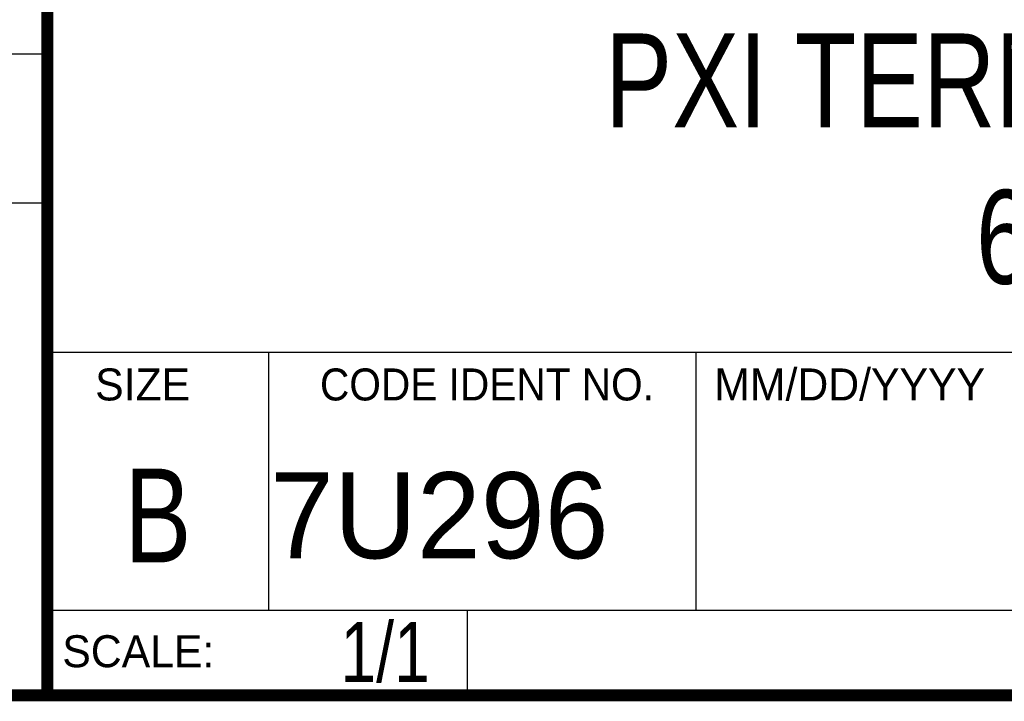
# Model space of a CAD drawing. Header units: inches. Extents: x 0.2 to 16.8, y 0.1 to 10.8.
# Tile 3 of 9: x 13 to 14.7, y 0.2 to 1.4. Entities that reach past the tile are written whole.
import ezdxf
from ezdxf.enums import TextEntityAlignment as Align

# ---------------------------------------------------------------- set-up
doc = ezdxf.new("R2010")
doc.units = ezdxf.units.IN
doc.header["$LTSCALE"] = 0.935
doc.header["$MEASUREMENT"] = 0
doc.layers.get('0').update_dxf_attribs({"linetype": 'CONTINUOUS'})
doc.styles.get("Standard").update_dxf_attribs({"font": 'txt', "width": 0.8})

msp = doc.modelspace()

# ---------------------------------------------------------------- linework, layer by layer
at = {"color": 2, "linetype": 'CONTINUOUS'}
for p, q in [((13.0652, 1.9695), (13.0652, 0.2605)), ((11.482, 1.3265), (13.0653, 1.3265)), ((13.0653, 1.0776), (11.482, 1.0776)), ((13.0652, 0.8295), (16.745, 0.8295)), ((13.434, 0.8295), (13.434, 0.4005)), ((14.146, 0.8295), (14.146, 0.4005)), ((13.0652, 0.4005), (16.745, 0.4005)), ((13.765, 0.4005), (13.765, 0.2605)), ((13.0652, 0.2605), (16.745, 0.2605))]:
    msp.add_line(p, q, dxfattribs=at)
at = {"color": 7, "linetype": 'CONTINUOUS', "const_width": 0.02}
for points in [[(13.0653, 1.9707), (13.0653, 0.2586)], [(0.25, 0.2586), (16.75, 0.2586)]]:
    msp.add_lwpolyline(points, dxfattribs=at)

# ---------------------------------------------------------------- texts
at = {"color": 2, "linetype": 'CONTINUOUS'}
for s, p in [('MM/DD/YYYY', (14.1765, 0.7494)), ('SIZE', (13.1451, 0.7494)), ('SCALE:', (13.0904, 0.3053))]:
    msp.add_text(s, height=0.05325, dxfattribs=at).set_placement(p)
at = {"color": 2, "linetype": 'CONTINUOUS', "width": 0.95}
msp.add_text('CODE IDENT NO.', height=0.053254, dxfattribs=at).set_placement((13.7978, 0.7494), align=Align.CENTER)
at = {"color": 7, "linetype": 'CONTINUOUS', "width": 0.8}
msp.add_text('B', height=0.1562, dxfattribs=at).set_placement((13.2497, 0.4798), align=Align.CENTER)
at = {"color": 7, "linetype": 'CONTINUOUS'}
msp.add_text('7U296', height=0.14316, dxfattribs=at).set_placement((13.4363, 0.4866))
at = {"color": 7, "linetype": 'CONTINUOUS', "width": 0.8}
msp.add_text('1/1', height=0.1, dxfattribs=at).set_placement((13.7025, 0.2805), align=Align.RIGHT)
at = {"color": 7, "linetype": 'CONTINUOUS', "insert": (14.9051, 1.3603), "char_height": 0.15625, "width": 2.375, "attachment_point": 2}
msp.add_mtext('PXI TERMINAL BLOCK,\\P68 POS', dxfattribs=at)

doc.saveas('drawing.dxf')
